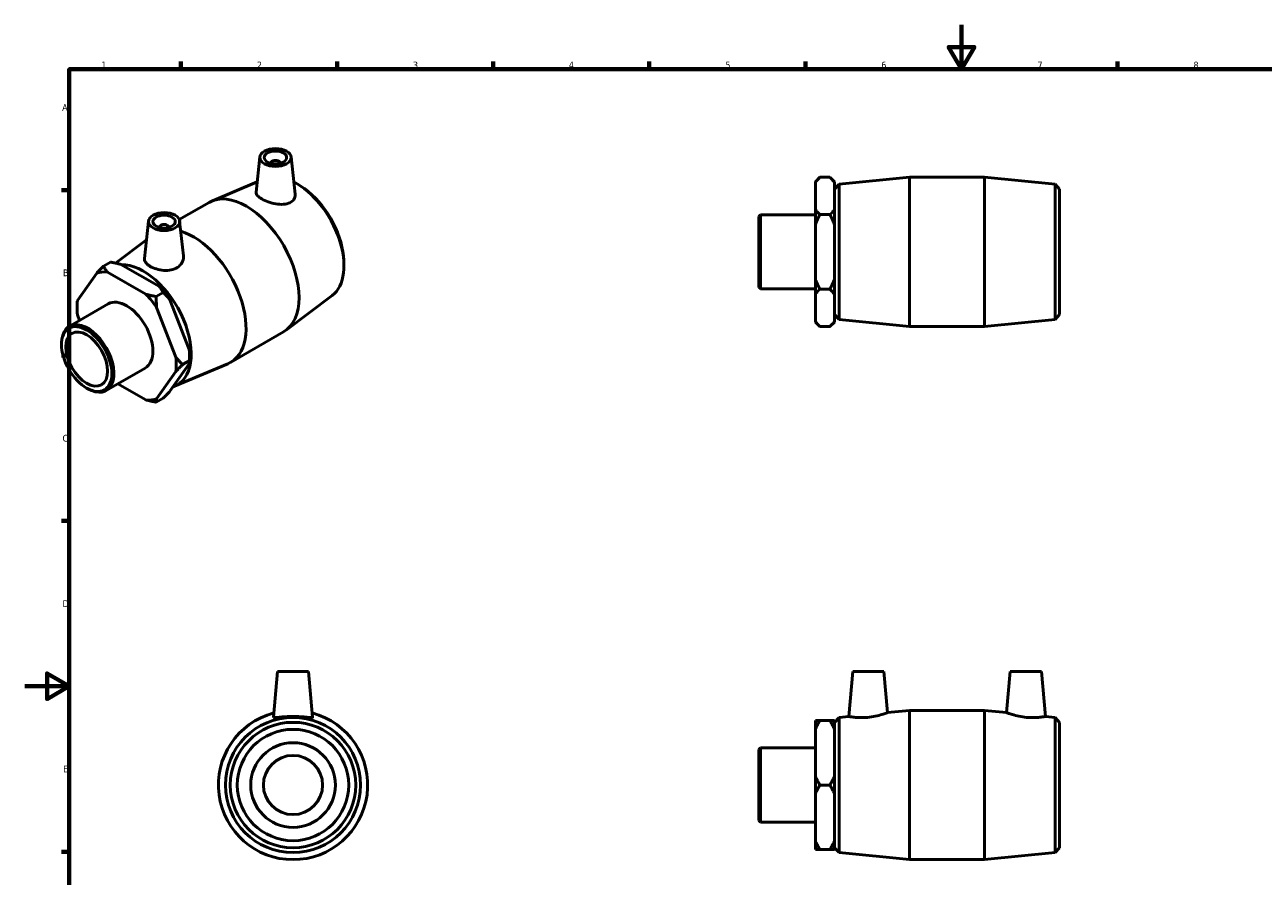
# Model space of a CAD drawing. Header units: millimetres. Extents: x 0 to 895, y -151 to 594.
# Tile 2 of 3: x 0 to 556, y 212 to 594. Entities that reach past the tile are written whole.
import ezdxf

# ---------------------------------------------------------------- set-up
doc = ezdxf.new("R2010")
doc.units = ezdxf.units.MM
doc.layers.add('Border (ANSI)', color=7, linetype='Continuous', lineweight=70)
doc.layers.add('Visible (ANSI)', color=7, linetype='Continuous', lineweight=50)
doc.styles.add('Note Text (ANSI)', font='tahoma.ttf')

# ---------------------------------------------------------------- blocks, each defined once
blk = doc.blocks.new('Borders Default Border')
at = {"layer": 'Border (ANSI)'}
for p, q in [((70.08, 574), (70.08, 577.45)), ((140.17, 574), (140.17, 577.45)), ((210.25, 574), (210.25, 577.45)), ((280.33, 574), (280.33, 577.45)), ((350.42, 574), (350.42, 577.45)), ((490.58, 574), (490.58, 577.45)), ((20, 519.75), (16.55, 519.75)), ((20, 445.5), (16.55, 445.5)), ((20, 371.25), (16.55, 371.25)), ((20, 222.75), (16.55, 222.75))]:
    blk.add_line(p, q, dxfattribs=at)
at = {"layer": 'Border (ANSI)', "flags": 128}
for points in [[(420.5, 594), (420.5, 574), (414.73, 584), (426.27, 584), (420.5, 574)], [(20, 20), (20, 574), (821, 574), (821, 20), (20, 20)], [(0, 297), (20, 297), (10, 302.77), (10, 291.23), (20, 297)]]:
    blk.add_lwpolyline(points, dxfattribs=at)
at = {"layer": 'Border (ANSI)', "color": 230, "true_color": 0xff0080, "char_height": 3.05, "attachment_point": 7, "style": 'Note Text (ANSI)'}
for s, insert in [('1', (34.35, 574.4)), ('2', (104.2, 574.4)), ('3', (174.26, 574.34)), ('4', (244.23, 574.4)), ('5', (314.48, 574.34)), ('6', (384.49, 574.34)), ('7', (454.6, 574.4)), ('8', (524.63, 574.33)), ('A', (16.78, 555.35)), ('B', (17.15, 481.1)), ('C', (16.95, 406.8)), ('D', (16.96, 332.6)), ('E', (17.21, 258.35))]:
    blk.add_mtext(s, dxfattribs=dict(at, insert=insert))

msp = doc.modelspace()

# ---------------------------------------------------------------- linework, layer by layer
at = {"layer": 'Visible (ANSI)'}
for p, q in [((105.546, 534.668), (103.849, 518.839)), ((119.52, 534.668), (121.314, 517.93)), ((110.533, 531.78), (110.533, 531.967)), ((114.533, 531.78), (114.533, 531.967)), ((104.346, 523.469), (83.947, 514.824)), ((354.931, 523.514), (356.941, 525.524)), ((354.931, 523.272), (354.931, 523.514)), ((354.931, 511.027), (354.931, 523.272)), ((356.941, 525.524), (361.421, 525.524)), ((363.431, 523.514), (361.421, 525.524)), ((363.431, 523.514), (363.431, 523.272)), ((363.431, 523.272), (363.431, 511.027)), ((365.531, 522.373), (397.198, 525.524)), ((397.198, 458.524), (397.198, 525.524)), ((397.198, 525.524), (430.865, 525.524)), ((430.865, 458.524), (430.865, 525.524)), ((462.531, 522.373), (430.865, 525.524)), ((125.532, 520.43), (124.297, 521.306)), ((363.531, 520.164), (365.531, 522.373)), ((363.531, 463.884), (363.531, 520.164)), ((365.531, 522.373), (365.531, 461.675)), ((462.531, 461.675), (462.531, 522.373)), ((464.531, 520.164), (462.531, 522.373)), ((464.531, 520.164), (464.531, 463.884)), ((69.367, 506.524), (82.722, 514.215)), ((363.431, 517.024), (363.531, 517.024)), ((329.531, 507.984), (330.196, 508.649)), ((329.531, 476.065), (329.531, 507.984)), ((330.196, 508.649), (330.196, 475.4)), ((330.196, 508.649), (354.931, 508.649)), ((354.931, 504.269), (354.931, 511.027)), ((356.941, 508.774), (361.421, 508.774)), ((363.431, 511.027), (363.431, 504.269)), ((55.554, 505.879), (53.752, 489.076)), ((60.541, 503.178), (60.541, 502.992)), ((64.541, 503.178), (64.541, 502.992)), ((69.527, 505.879), (71.205, 490.233)), ((354.931, 479.78), (354.931, 504.269)), ((363.431, 504.269), (363.431, 479.78)), ((40.767, 486.98), (54.645, 497.402)), ((143.021, 490.061), (143.159, 488.553)), ((38.492, 487.447), (35.324, 485.622)), ((43.099, 486.43), (60.416, 476.458)), ((32.31, 482.531), (23.652, 470.178)), ((54.405, 472.997), (37.089, 482.969)), ((354.931, 473.022), (354.931, 479.78)), ((363.431, 479.78), (363.431, 473.022)), ((62.18, 473.805), (59.012, 471.981)), ((329.531, 476.065), (330.196, 475.4)), ((330.196, 475.4), (354.931, 475.4)), ((354.931, 460.777), (354.931, 473.022)), ((361.421, 475.274), (356.941, 475.274)), ((363.431, 473.022), (363.431, 460.777)), ((19.96, 458.599), (37.451, 468.671)), ((23.48, 467.087), (23.48, 468.724)), ((67.842, 444.731), (59.184, 467.056)), ((65.194, 470.517), (73.852, 448.192)), ((138.011, 472.462), (117.299, 456.907)), ((363.431, 467.024), (363.531, 467.024)), ((23.652, 463.799), (24.626, 461.286)), ((363.531, 463.884), (365.531, 461.675)), ((365.531, 461.675), (397.198, 458.524)), ((462.531, 461.675), (430.865, 458.524)), ((464.531, 463.884), (462.531, 461.675)), ((92.351, 442.445), (116.157, 456.154)), ((354.931, 460.534), (354.931, 460.777)), ((354.931, 460.534), (356.941, 458.524)), ((361.421, 458.524), (356.941, 458.524)), ((363.431, 460.534), (361.421, 458.524)), ((363.431, 460.777), (363.431, 460.534)), ((397.198, 458.524), (430.865, 458.524)), ((16.501, 450.421), (16.501, 450.962)), ((74.024, 444.903), (74.024, 443.266)), ((36.553, 429.786), (54.043, 439.858)), ((73.852, 441.812), (65.194, 429.459)), ((67.278, 431.729), (91.127, 441.836)), ((70.856, 441.442), (74.024, 443.266)), ((59.184, 425.998), (67.842, 438.351)), ((27.743, 430.9), (28.211, 430.628)), ((41.81, 432.813), (54.405, 425.56)), ((59.012, 424.544), (62.18, 426.368)), ((113.417, 303.677), (111.615, 283.087)), ((127.417, 303.677), (113.417, 303.677)), ((127.417, 303.677), (129.218, 283.087)), ((371.681, 303.677), (369.913, 283.462)), ((371.681, 303.677), (385.681, 303.677)), ((385.681, 303.677), (387.298, 285.192)), ((442.381, 303.677), (440.764, 285.192)), ((456.381, 303.677), (442.381, 303.677)), ((456.381, 303.677), (458.15, 283.462)), ((387.298, 285.192), (397.198, 286.177)), ((397.198, 219.177), (397.198, 286.177)), ((397.198, 286.177), (430.865, 286.177)), ((430.865, 219.177), (430.865, 286.177)), ((440.764, 285.192), (430.865, 286.177)), ((354.931, 277.788), (354.931, 281.689)), ((361.421, 281.689), (356.941, 281.689)), ((363.431, 281.689), (363.431, 277.788)), ((363.531, 280.817), (365.531, 283.026)), ((363.531, 224.537), (363.531, 280.817)), ((365.531, 283.026), (369.913, 283.462)), ((365.531, 283.026), (365.531, 222.328)), ((462.531, 283.026), (458.15, 283.462)), ((462.531, 222.328), (462.531, 283.026)), ((464.531, 280.817), (462.531, 283.026)), ((464.531, 280.817), (464.531, 224.537)), ((354.931, 256.579), (354.931, 277.788)), ((363.431, 277.788), (363.431, 256.579)), ((363.431, 277.677), (363.531, 277.677)), ((329.531, 268.637), (330.196, 269.302)), ((329.531, 236.718), (329.531, 268.637)), ((330.196, 269.302), (330.196, 236.053)), ((330.196, 269.302), (354.931, 269.302)), ((354.931, 248.776), (354.931, 256.579)), ((363.431, 256.579), (363.431, 248.776)), ((356.941, 252.677), (361.421, 252.677)), ((354.931, 227.567), (354.931, 248.776)), ((363.431, 248.776), (363.431, 227.567)), ((329.531, 236.718), (330.196, 236.053)), ((330.196, 236.053), (354.931, 236.053)), ((354.931, 223.666), (354.931, 227.567)), ((356.941, 223.666), (361.421, 223.666)), ((363.431, 227.677), (363.531, 227.677)), ((363.431, 227.567), (363.431, 223.666)), ((363.531, 224.537), (365.531, 222.328)), ((464.531, 224.537), (462.531, 222.328)), ((365.531, 222.328), (397.198, 219.177)), ((397.198, 219.177), (430.865, 219.177)), ((462.531, 222.328), (430.865, 219.177))]:
    msp.add_line(p, q, dxfattribs=at)
for radius in [30.349, 28.14, 25, 19, 13.3]:
    msp.add_circle((120.417, 252.677), radius, dxfattribs=at)
msp.add_arc((120.417, 252.677), 33.5, 104.92836, 75.07164, dxfattribs=at)
for centre, major_axis, ratio in [((112.533, 534.419), (7, 0), 0.5758617), ((112.533, 534.419), (5, 0), 0.5758617), ((62.541, 505.631), (7, 0), 0.5758617), ((62.541, 505.631), (5, 0), 0.5758617), ((27.786, 443.922), (7.964, -13.83), 0.5780931), ((27.786, 443.922), (6.637, -11.525), 0.5780931)]:
    msp.add_ellipse(centre, major_axis=major_axis, ratio=ratio, dxfattribs=at)
for centre, major_axis, ratio, start_param, end_param in [((112.533, 531.967), (-2, 0), 0.5758617, 2.9729035, 6.4518745), ((121.831, 498.079), (15.145, -26.3), 0.5780931, 0.0705551, 2.4100704), ((99.44, 485.184), (-16.718, 29.031), 0.5780931, 3.1415927, 6.2831853), ((123.246, 498.893), (-14.043, 24.386), 0.5780931, 4.0402122, 5.3845657), ((62.541, 503.178), (-2, 0), 0.5758617, 2.9729035, 6.4518745), ((75.634, 471.476), (16.718, -29.031), 0.5780931, 6.2126302, 8.8807367), ((53.242, 458.581), (15.145, -26.3), 0.5780931, 6.1718377, 9.1212845), ((45.747, 454.265), (-15.715, 27.289), 0.5780931, 5.8990973, 6.1475419), ((45.747, 454.265), (15.715, -27.289), 0.5780931, 1.7103071, 1.9587517), ((51.757, 457.726), (-15.715, 27.289), 0.5780931, 4.8518998, 5.1003444), ((45.747, 454.265), (-15.715, 27.289), 0.5780931, 0.6631096, 0.9115542), ((45.747, 454.265), (-8.296, 14.407), 0.5780931, 3.1415927, 6.2831853), ((28.257, 444.193), (8.296, -14.407), 0.5780931, 5.4958534, 10.2121098), ((51.757, 457.726), (-15.715, 27.289), 0.5780931, 3.9289245, 4.0531468), ((45.747, 454.265), (15.715, -27.289), 0.5780931, 0.6631096, 0.9115542), ((45.747, 454.265), (15.715, -27.289), 0.5780931, 5.8990973, 6.1475419)]:
    msp.add_ellipse(centre, major_axis=major_axis, ratio=ratio, start_param=start_param, end_param=end_param, dxfattribs=at)
for points in [[(354.931, 523.272), (355.78, 524.363), (356.941, 525.524)], [(361.421, 525.524), (362.582, 524.363), (363.431, 523.272)], [(356.941, 508.774), (355.78, 509.935), (354.931, 511.027)], [(354.931, 504.269), (355.78, 506.452), (356.941, 508.774)], [(363.431, 511.027), (362.582, 509.935), (361.421, 508.774)], [(361.421, 508.774), (362.582, 506.452), (363.431, 504.269)], [(35.324, 485.622), (33.682, 483.978), (32.31, 482.531)], [(37.089, 482.969), (36.145, 484.204), (35.324, 485.622)], [(38.492, 487.447), (40.955, 486.974), (43.099, 486.43)], [(356.941, 475.274), (355.78, 477.597), (354.931, 479.78)], [(363.431, 479.78), (362.582, 477.597), (361.421, 475.274)], [(59.012, 471.981), (56.549, 472.454), (54.405, 472.997)], [(60.416, 476.458), (61.359, 475.224), (62.18, 473.805)], [(62.18, 473.805), (63.822, 472.161), (65.194, 470.517)], [(354.931, 473.022), (355.78, 474.113), (356.941, 475.274)], [(361.421, 475.274), (362.582, 474.113), (363.431, 473.022)], [(23.652, 470.178), (23.48, 469.423), (23.48, 468.724)], [(59.184, 467.056), (59.012, 469.391), (59.012, 471.981)], [(356.941, 458.524), (355.78, 459.685), (354.931, 460.777)], [(363.431, 460.777), (362.582, 459.685), (361.421, 458.524)], [(73.852, 448.192), (74.024, 445.856), (74.024, 443.266)], [(70.856, 441.442), (69.214, 443.086), (67.842, 444.731)], [(67.842, 438.351), (69.214, 439.798), (70.856, 441.442)], [(74.024, 443.266), (74.024, 442.568), (73.852, 441.812)], [(65.194, 429.459), (63.822, 428.013), (62.18, 426.368)], [(54.405, 425.56), (56.549, 425.017), (59.012, 424.544)], [(59.012, 424.544), (59.012, 425.243), (59.184, 425.998)], [(356.941, 281.689), (355.78, 281.689), (354.931, 281.689)], [(354.931, 277.788), (355.78, 279.678), (356.941, 281.689)], [(363.431, 281.689), (362.582, 281.689), (361.421, 281.689)], [(361.421, 281.689), (362.582, 279.678), (363.431, 277.788)], [(356.941, 252.677), (355.78, 254.689), (354.931, 256.579)], [(363.431, 256.579), (362.582, 254.689), (361.421, 252.677)], [(354.931, 248.776), (355.78, 250.666), (356.941, 252.677)], [(361.421, 252.677), (362.582, 250.666), (363.431, 248.776)], [(356.941, 223.666), (355.78, 225.677), (354.931, 227.567)], [(354.931, 223.666), (355.78, 223.666), (356.941, 223.666)], [(363.431, 227.567), (362.582, 225.677), (361.421, 223.666)], [(361.421, 223.666), (362.582, 223.666), (363.431, 223.666)]]:
    msp.add_rational_spline(points, [1, 1.00241153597, 1], degree=2, dxfattribs=at)
for points, knots in [([(118.979, 514.106), (118.195, 513.718), (117.195, 513.464), (115.003, 513.306), (113.811, 513.396), (111.591, 513.781), (110.414, 514.096), (108.235, 514.877), (107.234, 515.341), (105.646, 516.255), (104.963, 516.761), (104.061, 517.754), (103.842, 518.244), (103.841, 518.737), (103.844, 518.788), (103.85, 518.839)], [0, 0, 0, 0, 0.3437015, 0.3437015, 0.687403, 0.687403, 1.0242268, 1.0242268, 1.3610505, 1.3610505, 1.6978743, 1.6978743, 2.0346981, 2.0346981, 2.0732381, 2.0732381, 2.0732381, 2.0732381]), ([(121.314, 517.93), (121.324, 517.84), (121.33, 517.75), (121.355, 516.977), (121.168, 516.253), (120.349, 514.998), (119.716, 514.471), (118.979, 514.106)], [4.62750253, 4.62750253, 4.62750253, 4.62750253, 4.66945401, 4.66945401, 4.99257451, 4.99257451, 5.31569501, 5.31569501, 5.31569501, 5.31569501]), ([(71.204, 490.233), (71.223, 490.06), (71.232, 489.888), (71.233, 488.878), (71.006, 487.969), (70.073, 486.329), (69.366, 485.599), (68.538, 485.059)], [4.55849565, 4.55849565, 4.55849565, 4.55849565, 4.62829202, 4.62829202, 4.97199352, 4.97199352, 5.31569501, 5.31569501, 5.31569501, 5.31569501]), ([(68.538, 485.059), (67.759, 484.551), (66.779, 484.15), (64.646, 483.704), (63.494, 483.657), (61.339, 483.814), (60.19, 484.032), (58.074, 484.671), (57.107, 485.092), (55.574, 485.975), (54.904, 486.497), (53.998, 487.597), (53.763, 488.177), (53.736, 488.846), (53.74, 488.96), (53.753, 489.076)], [0, 0, 0, 0, 0.3231205, 0.3231205, 0.646241, 0.646241, 0.971519, 0.971519, 1.296797, 1.296797, 1.622075, 1.622075, 1.9473529, 1.9473529, 2.0130511, 2.0130511, 2.0130511, 2.0130511]), ([(387.298, 285.192), (387.298, 285.192), (387.073, 285.106), (386.17, 284.786), (385.493, 284.555), (383.924, 284.086), (382.921, 283.815), (380.711, 283.352), (379.504, 283.164), (378.364, 283.055)], [3.9546445, 3.9546445, 3.9546445, 3.9546445, 4.2914682, 4.2914682, 4.628292, 4.628292, 4.9719935, 4.9719935, 5.315695, 5.315695, 5.315695, 5.315695]), ([(449.698, 283.055), (448.558, 283.164), (447.351, 283.352), (445.142, 283.815), (444.138, 284.086), (442.57, 284.555), (441.892, 284.786), (440.989, 285.106), (440.764, 285.192), (440.764, 285.192)], [0, 0, 0, 0, 0.3437015, 0.3437015, 0.687403, 0.687403, 1.0242268, 1.0242268, 1.3610505, 1.3610505, 1.3610505, 1.3610505]), ([(129.218, 283.087), (129.219, 283.076), (129.218, 283.065), (129.185, 282.952), (128.94, 282.908), (128.011, 282.94), (127.328, 283.013), (125.774, 283.176), (124.795, 283.275), (122.658, 283.42), (121.501, 283.462), (119.332, 283.462), (118.175, 283.42), (116.039, 283.275), (115.059, 283.176), (113.505, 283.013), (112.822, 282.94), (111.893, 282.908), (111.648, 282.952), (111.618, 283.055)], [2.690386, 2.690386, 2.690386, 2.690386, 2.7221011, 2.7221011, 3.0452216, 3.0452216, 3.3683421, 3.3683421, 3.6936201, 3.6936201, 4.018898, 4.018898, 4.344176, 4.344176, 4.669454, 4.669454, 4.9925745, 4.9925745, 5.315695, 5.315695, 5.315695, 5.315695]), ([(378.364, 283.055), (377.292, 282.952), (376.152, 282.908), (374.064, 282.94), (373.117, 283.013), (371.624, 283.176), (370.978, 283.275), (370.122, 283.42), (369.913, 283.462), (369.913, 283.462)], [0, 0, 0, 0, 0.3231205, 0.3231205, 0.646241, 0.646241, 0.971519, 0.971519, 1.296797, 1.296797, 1.296797, 1.296797]), ([(458.15, 283.462), (458.15, 283.462), (457.94, 283.42), (457.084, 283.275), (456.438, 283.176), (454.945, 283.013), (453.998, 282.94), (451.911, 282.908), (450.77, 282.952), (449.698, 283.055)], [4.018898, 4.018898, 4.018898, 4.018898, 4.344176, 4.344176, 4.669454, 4.669454, 4.9925745, 4.9925745, 5.315695, 5.315695, 5.315695, 5.315695])]:
    msp.add_open_spline(points, degree=3, knots=knots, dxfattribs=at)
msp.add_open_spline([(111.618, 283.055), (111.615, 283.065), (111.614, 283.076), (111.615, 283.087)], degree=3, dxfattribs=at)

# ---------------------------------------------------------------- block references
msp.add_blockref('Borders Default Border', (0, 0))

doc.saveas('drawing.dxf')
